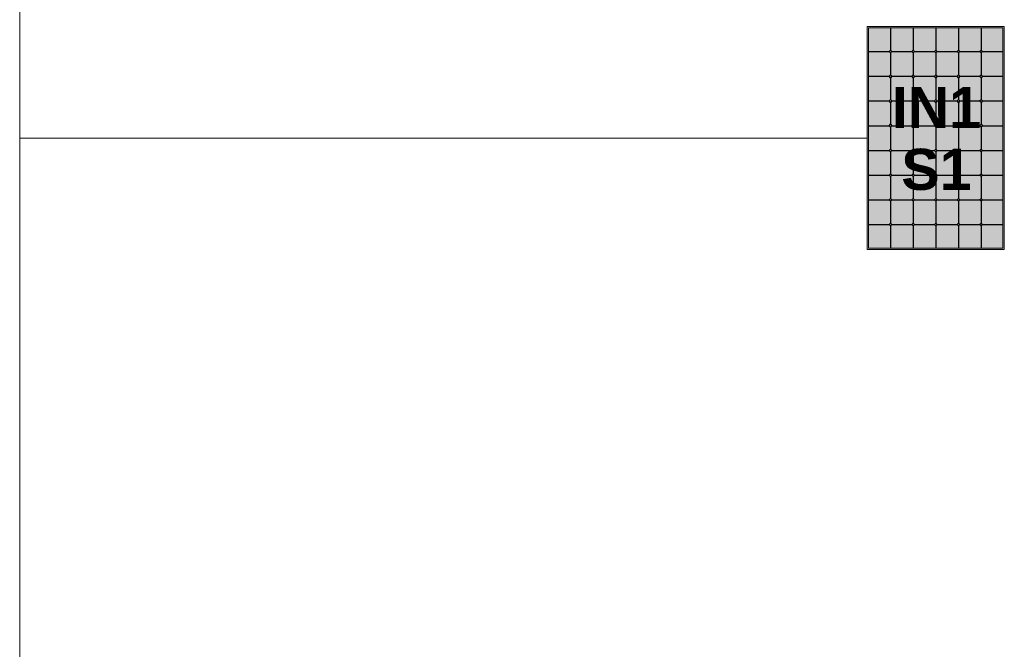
# Model space of a CAD drawing. Header units: millimetres. Extents: x -6697 to 21546, y -3389 to 18959.
# Tile 4 of 153: x -6662 to -5943, y 6662 to 7121. Entities that reach past the tile are written whole.
import ezdxf

# ---------------------------------------------------------------- set-up
doc = ezdxf.new("R2010")
doc.units = ezdxf.units.MM
doc.linetypes.add('DASHED', pattern=[0.75, 0.5, -0.25])
doc.layers.add('2', color=4, linetype='DASHED', lineweight=20)
doc.layers.add('2DS_OBJ', color=7, linetype='Continuous', lineweight=18, true_color=0xffdf7f)
doc.layers.add('JK-linie pomocnicze', color=40, linetype='Continuous', true_color=0xffbf00)
doc.layers.add('JK-opis', color=131, linetype='Continuous')
doc.layers.add('linie pomocnicze', color=30, linetype='Continuous')
doc.styles.add('Arial', font='arial.ttf')

msp = doc.modelspace()

# ---------------------------------------------------------------- hatches: boundary and pattern name
at = {"layer": 'linie pomocnicze'}
h = msp.add_hatch(color=256, dxfattribs=at)
h.dxf.hatch_style = 1
h.paths.add_polyline_path([(-6043.3, 7116.11), (-6043.3, 6953.53), (-5943.3, 6953.53), (-5943.3, 7116.11)])
h.paths.add_polyline_path([(-6042.3, 7115.11), (-6042.3, 6954.53), (-5944.3, 6954.53), (-5944.3, 7115.11)], flags=16)
h.paths.add_polyline_path([(-5976.8, 7098.86), (-5975.8, 7097.86), (-5961.3, 7097.86), (-5960.3, 7098.86), (-5959.3, 7097.86), (-5960.3, 7096.86), (-5960.3, 7080.86), (-5959.3, 7079.86), (-5960.3, 7078.86), (-5960.3, 7062.86), (-5959.3, 7061.86), (-5960.3, 7060.86), (-5960.3, 7044.86), (-5959.3, 7043.86), (-5960.3, 7042.86), (-5960.3, 7026.86), (-5959.3, 7025.86), (-5960.3, 7024.86), (-5960.3, 7008.86), (-5959.3, 7007.86), (-5960.3, 7006.86), (-5960.3, 6990.86), (-5959.3, 6989.86), (-5960.3, 6988.86), (-5960.3, 6972.86), (-5959.3, 6971.86), (-5960.3, 6970.86), (-5961.3, 6971.86), (-5975.8, 6971.86), (-5976.8, 6970.86), (-5977.8, 6971.86), (-5992.3, 6971.86), (-5993.3, 6970.86), (-5994.3, 6971.86), (-6008.8, 6971.86), (-6009.8, 6970.86), (-6010.8, 6971.86), (-6025.3, 6971.86), (-6026.3, 6970.86), (-6027.3, 6971.86), (-6026.3, 6972.86), (-6026.3, 6988.86), (-6027.3, 6989.86), (-6026.3, 6990.86), (-6026.3, 7006.86), (-6027.3, 7007.86), (-6026.3, 7008.86), (-6026.3, 7024.86), (-6027.3, 7025.86), (-6026.3, 7026.86), (-6026.3, 7042.86), (-6027.3, 7043.86), (-6026.3, 7044.86), (-6026.3, 7060.86), (-6027.3, 7061.86), (-6026.3, 7062.86), (-6026.3, 7078.86), (-6027.3, 7079.86), (-6026.3, 7080.86), (-6026.3, 7096.86), (-6027.3, 7097.86), (-6026.3, 7098.86), (-6025.3, 7097.86), (-6010.8, 7097.86), (-6009.8, 7098.86), (-6008.8, 7097.86), (-5994.3, 7097.86), (-5993.3, 7098.86), (-5992.3, 7097.86), (-5977.8, 7097.86)], flags=0)
h.paths.add_polyline_path([(-5976.8, 7080.86), (-5975.8, 7079.86), (-5976.8, 7078.86), (-5976.8, 7062.86), (-5975.8, 7061.86), (-5976.8, 7060.86), (-5976.8, 7044.86), (-5975.8, 7043.86), (-5976.8, 7042.86), (-5976.8, 7026.86), (-5975.8, 7025.86), (-5976.8, 7024.86), (-5976.8, 7008.86), (-5975.8, 7007.86), (-5976.8, 7006.86), (-5976.8, 6990.86), (-5975.8, 6989.86), (-5976.8, 6988.86), (-5977.8, 6989.86), (-5992.3, 6989.86), (-5993.3, 6988.86), (-5994.3, 6989.86), (-6008.8, 6989.86), (-6009.8, 6988.86), (-6010.8, 6989.86), (-6009.8, 6990.86), (-6009.8, 7006.86), (-6010.8, 7007.86), (-6009.8, 7008.86), (-6009.8, 7024.86), (-6010.8, 7025.86), (-6009.8, 7026.86), (-6009.8, 7042.86), (-6010.8, 7043.86), (-6009.8, 7044.86), (-6009.8, 7060.86), (-6010.8, 7061.86), (-6009.8, 7062.86), (-6009.8, 7078.86), (-6010.8, 7079.86), (-6009.8, 7080.86), (-6008.8, 7079.86), (-5994.3, 7079.86), (-5993.3, 7080.86), (-5992.3, 7079.86), (-5977.8, 7079.86)], flags=0)
h.paths.add_polyline_path([(-5993.3, 7062.86), (-5992.3, 7061.86), (-5993.3, 7060.86), (-5993.3, 7044.86), (-5992.3, 7043.86), (-5993.3, 7042.86), (-5993.3, 7026.86), (-5992.3, 7025.86), (-5993.3, 7024.86), (-5993.3, 7008.86), (-5992.3, 7007.86), (-5993.3, 7006.86), (-5994.3, 7007.86), (-5993.3, 7008.86), (-5993.3, 7024.86), (-5994.3, 7025.86), (-5993.3, 7026.86), (-5993.3, 7042.86), (-5994.3, 7043.86), (-5993.3, 7044.86), (-5993.3, 7060.86), (-5994.3, 7061.86)], flags=0)
at = {"layer": 'linie pomocnicze', "true_color": 0xadddf7, "transparency": 33554498}
h = msp.add_hatch(color=141, dxfattribs=at)
h.dxf.hatch_style = 1
h.paths.add_polyline_path([(-6042.3, 7097.86), (-6027.3, 7097.86), (-6026.3, 7098.86), (-6026.3, 7115.11), (-6042.3, 7115.11)])
h.paths.add_polyline_path([(-6026.3, 7098.86), (-6025.3, 7097.86), (-6010.8, 7097.86), (-6009.8, 7098.86), (-6009.8, 7115.11), (-6026.3, 7115.11)])
h.paths.add_polyline_path([(-5993.3, 7115.11), (-6009.8, 7115.11), (-6009.8, 7098.86), (-6008.8, 7097.86), (-5994.3, 7097.86), (-5993.3, 7098.86)])
h.paths.add_polyline_path([(-5976.8, 7115.11), (-5993.3, 7115.11), (-5993.3, 7098.86), (-5992.3, 7097.86), (-5977.8, 7097.86), (-5976.8, 7098.86)])
h.paths.add_polyline_path([(-5960.3, 7115.11), (-5976.8, 7115.11), (-5976.8, 7098.86), (-5975.8, 7097.86), (-5961.3, 7097.86), (-5960.3, 7098.86)])
h.paths.add_polyline_path([(-5944.3, 7097.86), (-5944.3, 7115.11), (-5960.3, 7115.11), (-5960.3, 7098.86), (-5959.3, 7097.86)])
h = msp.add_hatch(color=141, dxfattribs=at)
h.dxf.hatch_style = 1
h.paths.add_polyline_path([(-6042.3, 7079.86), (-6027.3, 7079.86), (-6026.3, 7080.86), (-6026.3, 7096.86), (-6027.3, 7097.86), (-6042.3, 7097.86)])
h.paths.add_polyline_path([(-6025.3, 7097.86), (-6026.3, 7096.86), (-6026.3, 7080.86), (-6025.3, 7079.86), (-6010.8, 7079.86), (-6009.8, 7080.86), (-6009.8, 7096.86), (-6010.8, 7097.86)])
h.paths.add_polyline_path([(-6008.8, 7097.86), (-6009.8, 7096.86), (-6009.8, 7080.86), (-6008.8, 7079.86), (-5994.3, 7079.86), (-5993.3, 7080.86), (-5993.3, 7096.86), (-5994.3, 7097.86)])
h.paths.add_polyline_path([(-5976.8, 7096.86), (-5977.8, 7097.86), (-5992.3, 7097.86), (-5993.3, 7096.86), (-5993.3, 7080.86), (-5992.3, 7079.86), (-5977.8, 7079.86), (-5976.8, 7080.86)])
h.paths.add_polyline_path([(-5976.8, 7080.86), (-5975.8, 7079.86), (-5961.3, 7079.86), (-5960.3, 7080.86), (-5960.3, 7096.86), (-5961.3, 7097.86), (-5975.8, 7097.86), (-5976.8, 7096.86)])
h.paths.add_polyline_path([(-5960.3, 7080.86), (-5959.3, 7079.86), (-5944.3, 7079.86), (-5944.3, 7097.86), (-5959.3, 7097.86), (-5960.3, 7096.86)])
h.paths.add_polyline_path([(-6042.3, 7061.86), (-6027.3, 7061.86), (-6026.3, 7062.86), (-6026.3, 7078.86), (-6027.3, 7079.86), (-6042.3, 7079.86)])
h.paths.add_polyline_path([(-6009.8, 7078.86), (-6010.8, 7079.86), (-6025.3, 7079.86), (-6026.3, 7078.86), (-6026.3, 7062.86), (-6025.3, 7061.86), (-6010.8, 7061.86), (-6009.8, 7062.86)])
h.paths.add_polyline_path([(-6008.8, 7079.86), (-6009.8, 7078.86), (-6009.8, 7062.86), (-6008.8, 7061.86), (-5994.3, 7061.86), (-5993.3, 7062.86), (-5993.3, 7078.86), (-5994.3, 7079.86)])
h.paths.add_polyline_path([(-5993.3, 7062.86), (-5992.3, 7061.86), (-5977.8, 7061.86), (-5976.8, 7062.86), (-5976.8, 7078.86), (-5977.8, 7079.86), (-5992.3, 7079.86), (-5993.3, 7078.86)])
h.paths.add_polyline_path([(-5976.8, 7062.86), (-5975.8, 7061.86), (-5961.3, 7061.86), (-5960.3, 7062.86), (-5960.3, 7078.86), (-5961.3, 7079.86), (-5975.8, 7079.86), (-5976.8, 7078.86)])
h.paths.add_polyline_path([(-5960.3, 7062.86), (-5959.3, 7061.86), (-5944.3, 7061.86), (-5944.3, 7079.86), (-5959.3, 7079.86), (-5960.3, 7078.86)])
h.paths.add_polyline_path([(-6042.3, 7061.86), (-6042.3, 7043.86), (-6027.3, 7043.86), (-6026.3, 7044.86), (-6026.3, 7060.86), (-6027.3, 7061.86)])
h.paths.add_polyline_path([(-6026.3, 7044.86), (-6025.3, 7043.86), (-6010.8, 7043.86), (-6009.8, 7044.86), (-6009.8, 7060.86), (-6010.8, 7061.86), (-6025.3, 7061.86), (-6026.3, 7060.86)])
h.paths.add_polyline_path([(-5993.3, 7060.86), (-5994.3, 7061.86), (-6008.8, 7061.86), (-6009.8, 7060.86), (-6009.8, 7044.86), (-6008.8, 7043.86), (-5994.3, 7043.86), (-5993.3, 7044.86)])
h.paths.add_polyline_path([(-5993.3, 7044.86), (-5992.3, 7043.86), (-5977.8, 7043.86), (-5976.8, 7044.86), (-5976.8, 7060.86), (-5977.8, 7061.86), (-5992.3, 7061.86), (-5993.3, 7060.86)])
h.paths.add_polyline_path([(-5976.8, 7044.86), (-5975.8, 7043.86), (-5961.3, 7043.86), (-5960.3, 7044.86), (-5960.3, 7060.86), (-5961.3, 7061.86), (-5975.8, 7061.86), (-5976.8, 7060.86)])
h.paths.add_polyline_path([(-5960.3, 7044.86), (-5959.3, 7043.86), (-5944.3, 7043.86), (-5944.3, 7061.86), (-5959.3, 7061.86), (-5960.3, 7060.86)])
h.paths.add_polyline_path([(-6042.3, 7025.86), (-6027.3, 7025.86), (-6026.3, 7026.86), (-6026.3, 7042.86), (-6027.3, 7043.86), (-6042.3, 7043.86)])
h.paths.add_polyline_path([(-6010.8, 7025.86), (-6009.8, 7026.86), (-6009.8, 7042.86), (-6010.8, 7043.86), (-6025.3, 7043.86), (-6026.3, 7042.86), (-6026.3, 7026.86), (-6025.3, 7025.86)])
h.paths.add_polyline_path([(-5993.3, 7042.86), (-5994.3, 7043.86), (-6008.8, 7043.86), (-6009.8, 7042.86), (-6009.8, 7026.86), (-6008.8, 7025.86), (-5994.3, 7025.86), (-5993.3, 7026.86)])
h.paths.add_polyline_path([(-5993.3, 7026.86), (-5992.3, 7025.86), (-5977.8, 7025.86), (-5976.8, 7026.86), (-5976.8, 7042.86), (-5977.8, 7043.86), (-5992.3, 7043.86), (-5993.3, 7042.86)])
h.paths.add_polyline_path([(-5976.8, 7026.86), (-5975.8, 7025.86), (-5961.3, 7025.86), (-5960.3, 7026.86), (-5960.3, 7042.86), (-5961.3, 7043.86), (-5975.8, 7043.86), (-5976.8, 7042.86)])
h.paths.add_polyline_path([(-5960.3, 7026.86), (-5959.3, 7025.86), (-5944.3, 7025.86), (-5944.3, 7043.86), (-5959.3, 7043.86), (-5960.3, 7042.86)])
h.paths.add_polyline_path([(-6042.3, 7007.86), (-6027.3, 7007.86), (-6026.3, 7008.86), (-6026.3, 7024.86), (-6027.3, 7025.86), (-6042.3, 7025.86)])
h.paths.add_polyline_path([(-6026.3, 7008.86), (-6025.3, 7007.86), (-6010.8, 7007.86), (-6009.8, 7008.86), (-6009.8, 7024.86), (-6010.8, 7025.86), (-6025.3, 7025.86), (-6026.3, 7024.86)])
h.paths.add_polyline_path([(-5993.3, 7024.86), (-5994.3, 7025.86), (-6008.8, 7025.86), (-6009.8, 7024.86), (-6009.8, 7008.86), (-6008.8, 7007.86), (-5994.3, 7007.86), (-5993.3, 7008.86)])
h.paths.add_polyline_path([(-5993.3, 7008.86), (-5992.3, 7007.86), (-5977.8, 7007.86), (-5976.8, 7008.86), (-5976.8, 7024.86), (-5977.8, 7025.86), (-5992.3, 7025.86), (-5993.3, 7024.86)])
h.paths.add_polyline_path([(-5976.8, 7008.86), (-5975.8, 7007.86), (-5961.3, 7007.86), (-5960.3, 7008.86), (-5960.3, 7024.86), (-5961.3, 7025.86), (-5975.8, 7025.86), (-5976.8, 7024.86)])
h.paths.add_polyline_path([(-5960.3, 7008.86), (-5959.3, 7007.86), (-5944.3, 7007.86), (-5944.3, 7025.86), (-5959.3, 7025.86), (-5960.3, 7024.86)])
h.paths.add_polyline_path([(-6042.3, 7007.86), (-6042.3, 6989.86), (-6027.3, 6989.86), (-6026.3, 6990.86), (-6026.3, 7006.86), (-6027.3, 7007.86)])
h.paths.add_polyline_path([(-6009.8, 7006.86), (-6010.8, 7007.86), (-6025.3, 7007.86), (-6026.3, 7006.86), (-6026.3, 6990.86), (-6025.3, 6989.86), (-6010.8, 6989.86), (-6009.8, 6990.86)])
h.paths.add_polyline_path([(-5993.3, 7006.86), (-5994.3, 7007.86), (-6008.8, 7007.86), (-6009.8, 7006.86), (-6009.8, 6990.86), (-6008.8, 6989.86), (-5994.3, 6989.86), (-5993.3, 6990.86)])
h.paths.add_polyline_path([(-5993.3, 6990.86), (-5992.3, 6989.86), (-5977.8, 6989.86), (-5976.8, 6990.86), (-5976.8, 7006.86), (-5977.8, 7007.86), (-5992.3, 7007.86), (-5993.3, 7006.86)])
h.paths.add_polyline_path([(-5960.3, 7006.86), (-5961.3, 7007.86), (-5975.8, 7007.86), (-5976.8, 7006.86), (-5976.8, 6990.86), (-5975.8, 6989.86), (-5961.3, 6989.86), (-5960.3, 6990.86)])
h.paths.add_polyline_path([(-5960.3, 6990.86), (-5959.3, 6989.86), (-5944.3, 6989.86), (-5944.3, 7007.86), (-5959.3, 7007.86), (-5960.3, 7006.86)])
h.paths.add_polyline_path([(-6026.3, 6988.86), (-6027.3, 6989.86), (-6042.3, 6989.86), (-6042.3, 6971.86), (-6027.3, 6971.86), (-6026.3, 6972.86)])
h.paths.add_polyline_path([(-6009.8, 6988.86), (-6010.8, 6989.86), (-6025.3, 6989.86), (-6026.3, 6988.86), (-6026.3, 6972.86), (-6025.3, 6971.86), (-6010.8, 6971.86), (-6009.8, 6972.86)])
h.paths.add_polyline_path([(-5993.3, 6988.86), (-5994.3, 6989.86), (-6008.8, 6989.86), (-6009.8, 6988.86), (-6009.8, 6972.86), (-6008.8, 6971.86), (-5994.3, 6971.86), (-5993.3, 6972.86)])
h.paths.add_polyline_path([(-5976.8, 6988.86), (-5977.8, 6989.86), (-5992.3, 6989.86), (-5993.3, 6988.86), (-5993.3, 6972.86), (-5992.3, 6971.86), (-5977.8, 6971.86), (-5976.8, 6972.86)])
h.paths.add_polyline_path([(-5976.8, 6972.86), (-5975.8, 6971.86), (-5961.3, 6971.86), (-5960.3, 6972.86), (-5960.3, 6988.86), (-5961.3, 6989.86), (-5975.8, 6989.86), (-5976.8, 6988.86)])
h.paths.add_polyline_path([(-5944.3, 6989.86), (-5959.3, 6989.86), (-5960.3, 6988.86), (-5960.3, 6972.86), (-5959.3, 6971.86), (-5944.3, 6971.86)])
h.paths.add_polyline_path([(-6026.3, 6970.86), (-6027.3, 6971.86), (-6042.3, 6971.86), (-6042.3, 6954.53), (-6026.3, 6954.53)])
h.paths.add_polyline_path([(-6009.8, 6970.86), (-6010.8, 6971.86), (-6025.3, 6971.86), (-6026.3, 6970.86), (-6026.3, 6954.53), (-6009.8, 6954.53)])
h.paths.add_polyline_path([(-6008.8, 6971.86), (-6009.8, 6970.86), (-6009.8, 6954.53), (-5993.3, 6954.53), (-5993.3, 6970.86), (-5994.3, 6971.86)])
h.paths.add_polyline_path([(-5992.3, 6971.86), (-5993.3, 6970.86), (-5993.3, 6954.53), (-5976.8, 6954.53), (-5976.8, 6970.86), (-5977.8, 6971.86)])
h.paths.add_polyline_path([(-5976.8, 6954.53), (-5960.3, 6954.53), (-5960.3, 6970.86), (-5961.3, 6971.86), (-5975.8, 6971.86), (-5976.8, 6970.86)])
h.paths.add_polyline_path([(-5944.3, 6971.86), (-5959.3, 6971.86), (-5960.3, 6970.86), (-5960.3, 6954.53), (-5944.3, 6954.53)])
at = {"layer": 'linie pomocnicze'}
h = msp.add_hatch(color=256, dxfattribs=at)
h.dxf.hatch_style = 1
h.paths.add_polyline_path([(-5976.8, 7098.86), (-5977.8, 7097.86), (-5976.8, 7096.86), (-5975.8, 7097.86)])
h.paths.add_polyline_path([(-5960.3, 7098.86), (-5961.3, 7097.86), (-5960.3, 7096.86), (-5959.3, 7097.86)])
h.paths.add_polyline_path([(-5993.3, 7098.86), (-5994.3, 7097.86), (-5993.3, 7096.86), (-5992.3, 7097.86)])
h.paths.add_polyline_path([(-6010.8, 7097.86), (-6009.8, 7096.86), (-6008.8, 7097.86), (-6009.8, 7098.86)])
h.paths.add_polyline_path([(-6027.3, 7097.86), (-6026.3, 7096.86), (-6025.3, 7097.86), (-6026.3, 7098.86)])
h = msp.add_hatch(color=256, dxfattribs=at)
h.dxf.hatch_style = 1
h.paths.add_polyline_path([(-6026.3, 7078.86), (-6025.3, 7079.86), (-6026.3, 7080.86), (-6027.3, 7079.86)])
h.paths.add_polyline_path([(-6009.8, 7078.86), (-6008.8, 7079.86), (-6009.8, 7080.86), (-6010.8, 7079.86)])
h.paths.add_polyline_path([(-5993.3, 7080.86), (-5994.3, 7079.86), (-5993.3, 7078.86), (-5992.3, 7079.86)])
h.paths.add_polyline_path([(-5977.8, 7079.86), (-5976.8, 7078.86), (-5975.8, 7079.86), (-5976.8, 7080.86)])
h.paths.add_polyline_path([(-5960.3, 7080.86), (-5961.3, 7079.86), (-5960.3, 7078.86), (-5959.3, 7079.86)])
h = msp.add_hatch(color=256, dxfattribs=at)
h.dxf.hatch_style = 1
h.paths.add_polyline_path([(-6026.3, 7062.86), (-6027.3, 7061.86), (-6026.3, 7060.86), (-6025.3, 7061.86)])
h.paths.add_polyline_path([(-6008.8, 7061.86), (-6009.8, 7062.86), (-6010.8, 7061.86), (-6009.8, 7060.86)])
h.paths.add_polyline_path([(-5994.3, 7061.86), (-5993.3, 7060.86), (-5992.3, 7061.86), (-5993.3, 7062.86)])
h.paths.add_polyline_path([(-5976.8, 7062.86), (-5977.8, 7061.86), (-5976.8, 7060.86), (-5975.8, 7061.86)])
h.paths.add_polyline_path([(-5960.3, 7062.86), (-5961.3, 7061.86), (-5960.3, 7060.86), (-5959.3, 7061.86)])
h = msp.add_hatch(color=256, dxfattribs=at)
h.dxf.hatch_style = 1
h.paths.add_polyline_path([(-6026.3, 7044.86), (-6027.3, 7043.86), (-6026.3, 7042.86), (-6025.3, 7043.86)])
h.paths.add_polyline_path([(-6009.8, 7044.86), (-6010.8, 7043.86), (-6009.8, 7042.86), (-6008.8, 7043.86)])
h.paths.add_polyline_path([(-5994.3, 7043.86), (-5993.3, 7042.86), (-5992.3, 7043.86), (-5993.3, 7044.86)])
h.paths.add_polyline_path([(-5977.8, 7043.86), (-5976.8, 7042.86), (-5975.8, 7043.86), (-5976.8, 7044.86)])
h.paths.add_polyline_path([(-5961.3, 7043.86), (-5960.3, 7042.86), (-5959.3, 7043.86), (-5960.3, 7044.86)])
h = msp.add_hatch(color=256, dxfattribs=at)
h.dxf.hatch_style = 1
h.paths.add_polyline_path([(-6027.3, 7025.86), (-6026.3, 7024.86), (-6025.3, 7025.86), (-6026.3, 7026.86)])
h.paths.add_polyline_path([(-6010.8, 7025.86), (-6009.8, 7024.86), (-6008.8, 7025.86), (-6009.8, 7026.86)])
h.paths.add_polyline_path([(-5994.3, 7025.86), (-5993.3, 7024.86), (-5992.3, 7025.86), (-5993.3, 7026.86)])
h.paths.add_polyline_path([(-5977.8, 7025.86), (-5976.8, 7024.86), (-5975.8, 7025.86), (-5976.8, 7026.86)])
h.paths.add_polyline_path([(-5959.3, 7025.86), (-5960.3, 7026.86), (-5961.3, 7025.86), (-5960.3, 7024.86)])
h = msp.add_hatch(color=256, dxfattribs=at)
h.dxf.hatch_style = 1
h.paths.add_polyline_path([(-6027.3, 7007.86), (-6026.3, 7006.86), (-6025.3, 7007.86), (-6026.3, 7008.86)])
h.paths.add_polyline_path([(-6009.8, 7006.86), (-6008.8, 7007.86), (-6009.8, 7008.86), (-6010.8, 7007.86)])
h.paths.add_polyline_path([(-5994.3, 7007.86), (-5993.3, 7006.86), (-5992.3, 7007.86), (-5993.3, 7008.86)])
h.paths.add_polyline_path([(-5976.8, 7008.86), (-5977.8, 7007.86), (-5976.8, 7006.86), (-5975.8, 7007.86)])
h.paths.add_polyline_path([(-5961.3, 7007.86), (-5960.3, 7006.86), (-5959.3, 7007.86), (-5960.3, 7008.86)])
h = msp.add_hatch(color=256, dxfattribs=at)
h.dxf.hatch_style = 1
h.paths.add_polyline_path([(-6026.3, 6988.86), (-6025.3, 6989.86), (-6026.3, 6990.86), (-6027.3, 6989.86)])
h.paths.add_polyline_path([(-6010.8, 6989.86), (-6009.8, 6988.86), (-6008.8, 6989.86), (-6009.8, 6990.86)])
h.paths.add_polyline_path([(-5993.3, 6988.86), (-5992.3, 6989.86), (-5993.3, 6990.86), (-5994.3, 6989.86)])
h.paths.add_polyline_path([(-5975.8, 6989.86), (-5976.8, 6990.86), (-5977.8, 6989.86), (-5976.8, 6988.86)])
h.paths.add_polyline_path([(-5961.3, 6989.86), (-5960.3, 6988.86), (-5959.3, 6989.86), (-5960.3, 6990.86)])
h = msp.add_hatch(color=256, dxfattribs=at)
h.dxf.hatch_style = 1
h.paths.add_polyline_path([(-6026.3, 6972.86), (-6027.3, 6971.86), (-6026.3, 6970.86), (-6025.3, 6971.86)])
h.paths.add_polyline_path([(-6009.8, 6972.86), (-6010.8, 6971.86), (-6009.8, 6970.86), (-6008.8, 6971.86)])
h.paths.add_polyline_path([(-5993.3, 6972.86), (-5994.3, 6971.86), (-5993.3, 6970.86), (-5992.3, 6971.86)])
h.paths.add_polyline_path([(-5977.8, 6971.86), (-5976.8, 6970.86), (-5975.8, 6971.86), (-5976.8, 6972.86)])
h.paths.add_polyline_path([(-5960.3, 6972.86), (-5961.3, 6971.86), (-5960.3, 6970.86), (-5959.3, 6971.86)])

# ---------------------------------------------------------------- linework, layer by layer
at = {"layer": '2', "color": 251, "linetype": 'ByBlock'}
for p, q in [((-6661.59, 7379.96), (-6661.59, 5785.93)), ((-6043.3, 7034.82), (-6661.59, 7034.82))]:
    msp.add_line(p, q, dxfattribs=at)
at = {"layer": '2DS_OBJ', "elevation": 0}
for points in [[(-5943.3, 7116.11), (-5943.3, 6953.53), (-6043.3, 6953.53), (-6043.3, 7116.11)], [(-5944.3, 7115.11), (-5944.3, 6954.53), (-6042.3, 6954.53), (-6042.3, 7115.11)]]:
    msp.add_lwpolyline(points, close=True, dxfattribs=at)
at = {"layer": 'JK-linie pomocnicze'}
for p, q in [((-6026.3, 7115.11), (-6026.3, 7098.86)), ((-6009.8, 7115.11), (-6009.8, 7098.86)), ((-5993.3, 7115.11), (-5993.3, 7098.86)), ((-5976.8, 7115.11), (-5976.8, 7098.86)), ((-5960.3, 7115.11), (-5960.3, 7098.86)), ((-6042.3, 7097.86), (-6027.3, 7097.86)), ((-6027.3, 7097.86), (-6026.3, 7098.86)), ((-6026.3, 7096.86), (-6027.3, 7097.86)), ((-6026.3, 7098.86), (-6025.3, 7097.86)), ((-6025.3, 7097.86), (-6026.3, 7096.86)), ((-6026.3, 7096.86), (-6026.3, 7080.86)), ((-6025.3, 7097.86), (-6010.8, 7097.86)), ((-6010.8, 7097.86), (-6009.8, 7098.86)), ((-6009.8, 7096.86), (-6010.8, 7097.86)), ((-6009.8, 7098.86), (-6008.8, 7097.86)), ((-6008.8, 7097.86), (-6009.8, 7096.86)), ((-6009.8, 7096.86), (-6009.8, 7080.86)), ((-6008.8, 7097.86), (-5994.3, 7097.86)), ((-5994.3, 7097.86), (-5993.3, 7098.86)), ((-5993.3, 7096.86), (-5994.3, 7097.86)), ((-5993.3, 7098.86), (-5992.3, 7097.86)), ((-5992.3, 7097.86), (-5993.3, 7096.86)), ((-5993.3, 7096.86), (-5993.3, 7080.86)), ((-5992.3, 7097.86), (-5977.8, 7097.86)), ((-5977.8, 7097.86), (-5976.8, 7098.86)), ((-5976.8, 7096.86), (-5977.8, 7097.86)), ((-5976.8, 7098.86), (-5975.8, 7097.86)), ((-5975.8, 7097.86), (-5976.8, 7096.86)), ((-5976.8, 7096.86), (-5976.8, 7080.86)), ((-5975.8, 7097.86), (-5961.3, 7097.86)), ((-5961.3, 7097.86), (-5960.3, 7098.86)), ((-5960.3, 7096.86), (-5961.3, 7097.86)), ((-5960.3, 7098.86), (-5959.3, 7097.86)), ((-5959.3, 7097.86), (-5960.3, 7096.86)), ((-5960.3, 7096.86), (-5960.3, 7080.86)), ((-5959.3, 7097.86), (-5944.3, 7097.86)), ((-6042.3, 7079.86), (-6027.3, 7079.86)), ((-6027.3, 7079.86), (-6026.3, 7080.86)), ((-6026.3, 7078.86), (-6027.3, 7079.86)), ((-6026.3, 7080.86), (-6025.3, 7079.86)), ((-6025.3, 7079.86), (-6026.3, 7078.86)), ((-6026.3, 7078.86), (-6026.3, 7062.86)), ((-6025.3, 7079.86), (-6010.8, 7079.86)), ((-6010.8, 7079.86), (-6009.8, 7080.86)), ((-6009.8, 7078.86), (-6010.8, 7079.86)), ((-6009.8, 7080.86), (-6008.8, 7079.86)), ((-6008.8, 7079.86), (-6009.8, 7078.86)), ((-6009.8, 7078.86), (-6009.8, 7062.86)), ((-6008.8, 7079.86), (-5994.3, 7079.86)), ((-5994.3, 7079.86), (-5993.3, 7080.86)), ((-5993.3, 7078.86), (-5994.3, 7079.86)), ((-5993.3, 7080.86), (-5992.3, 7079.86)), ((-5992.3, 7079.86), (-5993.3, 7078.86)), ((-5993.3, 7078.86), (-5993.3, 7062.86)), ((-5992.3, 7079.86), (-5977.8, 7079.86)), ((-5977.8, 7079.86), (-5976.8, 7080.86)), ((-5976.8, 7078.86), (-5977.8, 7079.86)), ((-5976.8, 7080.86), (-5975.8, 7079.86)), ((-5975.8, 7079.86), (-5976.8, 7078.86)), ((-5976.8, 7078.86), (-5976.8, 7062.86)), ((-5975.8, 7079.86), (-5961.3, 7079.86)), ((-5961.3, 7079.86), (-5960.3, 7080.86)), ((-5960.3, 7078.86), (-5961.3, 7079.86)), ((-5960.3, 7080.86), (-5959.3, 7079.86)), ((-5959.3, 7079.86), (-5960.3, 7078.86)), ((-5960.3, 7078.86), (-5960.3, 7062.86)), ((-5959.3, 7079.86), (-5944.3, 7079.86)), ((-6042.3, 7061.86), (-6027.3, 7061.86)), ((-6027.3, 7061.86), (-6026.3, 7062.86)), ((-6026.3, 7060.86), (-6027.3, 7061.86)), ((-6026.3, 7062.86), (-6025.3, 7061.86)), ((-6025.3, 7061.86), (-6026.3, 7060.86)), ((-6026.3, 7060.86), (-6026.3, 7044.86)), ((-6025.3, 7061.86), (-6010.8, 7061.86)), ((-6010.8, 7061.86), (-6009.8, 7062.86)), ((-6009.8, 7060.86), (-6010.8, 7061.86)), ((-6009.8, 7062.86), (-6008.8, 7061.86)), ((-6008.8, 7061.86), (-6009.8, 7060.86)), ((-6009.8, 7060.86), (-6009.8, 7044.86)), ((-6008.8, 7061.86), (-5994.3, 7061.86)), ((-5994.3, 7061.86), (-5993.3, 7062.86)), ((-5993.3, 7060.86), (-5994.3, 7061.86)), ((-5993.3, 7062.86), (-5992.3, 7061.86)), ((-5992.3, 7061.86), (-5993.3, 7060.86)), ((-5993.3, 7060.86), (-5993.3, 7044.86)), ((-5992.3, 7061.86), (-5977.8, 7061.86)), ((-5977.8, 7061.86), (-5976.8, 7062.86)), ((-5976.8, 7060.86), (-5977.8, 7061.86)), ((-5976.8, 7062.86), (-5975.8, 7061.86)), ((-5975.8, 7061.86), (-5976.8, 7060.86)), ((-5976.8, 7060.86), (-5976.8, 7044.86)), ((-5975.8, 7061.86), (-5961.3, 7061.86)), ((-5961.3, 7061.86), (-5960.3, 7062.86)), ((-5960.3, 7060.86), (-5961.3, 7061.86)), ((-5960.3, 7062.86), (-5959.3, 7061.86)), ((-5959.3, 7061.86), (-5960.3, 7060.86)), ((-5960.3, 7060.86), (-5960.3, 7044.86)), ((-5959.3, 7061.86), (-5944.3, 7061.86)), ((-6042.3, 7043.86), (-6027.3, 7043.86)), ((-6027.3, 7043.86), (-6026.3, 7044.86)), ((-6026.3, 7042.86), (-6027.3, 7043.86)), ((-6026.3, 7044.86), (-6025.3, 7043.86)), ((-6025.3, 7043.86), (-6026.3, 7042.86)), ((-6026.3, 7042.86), (-6026.3, 7026.86)), ((-6025.3, 7043.86), (-6010.8, 7043.86)), ((-6010.8, 7043.86), (-6009.8, 7044.86)), ((-6009.8, 7042.86), (-6010.8, 7043.86)), ((-6009.8, 7044.86), (-6008.8, 7043.86)), ((-6008.8, 7043.86), (-6009.8, 7042.86)), ((-6009.8, 7042.86), (-6009.8, 7026.86)), ((-6008.8, 7043.86), (-5994.3, 7043.86)), ((-5994.3, 7043.86), (-5993.3, 7044.86)), ((-5993.3, 7042.86), (-5994.3, 7043.86)), ((-5993.3, 7044.86), (-5992.3, 7043.86)), ((-5992.3, 7043.86), (-5993.3, 7042.86)), ((-5993.3, 7042.86), (-5993.3, 7026.86)), ((-5992.3, 7043.86), (-5977.8, 7043.86)), ((-5977.8, 7043.86), (-5976.8, 7044.86)), ((-5976.8, 7042.86), (-5977.8, 7043.86)), ((-5976.8, 7044.86), (-5975.8, 7043.86)), ((-5975.8, 7043.86), (-5976.8, 7042.86)), ((-5976.8, 7042.86), (-5976.8, 7026.86)), ((-5975.8, 7043.86), (-5961.3, 7043.86)), ((-5961.3, 7043.86), (-5960.3, 7044.86)), ((-5960.3, 7042.86), (-5961.3, 7043.86)), ((-5960.3, 7044.86), (-5959.3, 7043.86)), ((-5959.3, 7043.86), (-5960.3, 7042.86)), ((-5960.3, 7042.86), (-5960.3, 7026.86)), ((-5959.3, 7043.86), (-5944.3, 7043.86)), ((-6042.3, 7025.86), (-6027.3, 7025.86)), ((-6027.3, 7025.86), (-6026.3, 7026.86)), ((-6026.3, 7024.86), (-6027.3, 7025.86)), ((-6026.3, 7026.86), (-6025.3, 7025.86)), ((-6025.3, 7025.86), (-6026.3, 7024.86)), ((-6026.3, 7024.86), (-6026.3, 7008.86)), ((-6025.3, 7025.86), (-6010.8, 7025.86)), ((-6010.8, 7025.86), (-6009.8, 7026.86)), ((-6009.8, 7024.86), (-6010.8, 7025.86)), ((-6009.8, 7026.86), (-6008.8, 7025.86)), ((-6008.8, 7025.86), (-6009.8, 7024.86)), ((-6009.8, 7024.86), (-6009.8, 7008.86)), ((-6008.8, 7025.86), (-5994.3, 7025.86)), ((-5994.3, 7025.86), (-5993.3, 7026.86)), ((-5993.3, 7024.86), (-5994.3, 7025.86)), ((-5993.3, 7026.86), (-5992.3, 7025.86)), ((-5992.3, 7025.86), (-5993.3, 7024.86)), ((-5993.3, 7024.86), (-5993.3, 7008.86)), ((-5992.3, 7025.86), (-5977.8, 7025.86)), ((-5977.8, 7025.86), (-5976.8, 7026.86)), ((-5976.8, 7024.86), (-5977.8, 7025.86)), ((-5976.8, 7026.86), (-5975.8, 7025.86)), ((-5975.8, 7025.86), (-5976.8, 7024.86)), ((-5976.8, 7024.86), (-5976.8, 7008.86)), ((-5975.8, 7025.86), (-5961.3, 7025.86)), ((-5961.3, 7025.86), (-5960.3, 7026.86)), ((-5960.3, 7024.86), (-5961.3, 7025.86)), ((-5960.3, 7026.86), (-5959.3, 7025.86)), ((-5959.3, 7025.86), (-5960.3, 7024.86)), ((-5960.3, 7024.86), (-5960.3, 7008.86)), ((-5959.3, 7025.86), (-5944.3, 7025.86)), ((-6042.3, 7007.86), (-6027.3, 7007.86)), ((-6027.3, 7007.86), (-6026.3, 7008.86)), ((-6026.3, 7006.86), (-6027.3, 7007.86)), ((-6026.3, 7008.86), (-6025.3, 7007.86)), ((-6025.3, 7007.86), (-6026.3, 7006.86)), ((-6026.3, 7006.86), (-6026.3, 6990.86)), ((-6025.3, 7007.86), (-6010.8, 7007.86)), ((-6010.8, 7007.86), (-6009.8, 7008.86)), ((-6009.8, 7006.86), (-6010.8, 7007.86)), ((-6009.8, 7008.86), (-6008.8, 7007.86)), ((-6008.8, 7007.86), (-6009.8, 7006.86)), ((-6009.8, 7006.86), (-6009.8, 6990.86)), ((-6008.8, 7007.86), (-5994.3, 7007.86)), ((-5994.3, 7007.86), (-5993.3, 7008.86)), ((-5993.3, 7006.86), (-5994.3, 7007.86)), ((-5993.3, 7008.86), (-5992.3, 7007.86)), ((-5992.3, 7007.86), (-5993.3, 7006.86)), ((-5993.3, 7006.86), (-5993.3, 6990.86)), ((-5992.3, 7007.86), (-5977.8, 7007.86)), ((-5977.8, 7007.86), (-5976.8, 7008.86)), ((-5976.8, 7006.86), (-5977.8, 7007.86)), ((-5976.8, 7008.86), (-5975.8, 7007.86)), ((-5975.8, 7007.86), (-5976.8, 7006.86)), ((-5976.8, 7006.86), (-5976.8, 6990.86)), ((-5975.8, 7007.86), (-5961.3, 7007.86)), ((-5961.3, 7007.86), (-5960.3, 7008.86)), ((-5960.3, 7006.86), (-5961.3, 7007.86)), ((-5960.3, 7008.86), (-5959.3, 7007.86)), ((-5959.3, 7007.86), (-5960.3, 7006.86)), ((-5960.3, 7006.86), (-5960.3, 6990.86)), ((-5959.3, 7007.86), (-5944.3, 7007.86)), ((-6042.3, 6989.86), (-6027.3, 6989.86)), ((-6027.3, 6989.86), (-6026.3, 6990.86)), ((-6026.3, 6988.86), (-6027.3, 6989.86)), ((-6026.3, 6990.86), (-6025.3, 6989.86)), ((-6025.3, 6989.86), (-6026.3, 6988.86)), ((-6025.3, 6989.86), (-6010.8, 6989.86)), ((-6010.8, 6989.86), (-6009.8, 6990.86)), ((-6009.8, 6988.86), (-6010.8, 6989.86)), ((-6009.8, 6990.86), (-6008.8, 6989.86)), ((-6008.8, 6989.86), (-6009.8, 6988.86)), ((-6008.8, 6989.86), (-5994.3, 6989.86)), ((-5994.3, 6989.86), (-5993.3, 6990.86)), ((-5993.3, 6988.86), (-5994.3, 6989.86)), ((-5993.3, 6990.86), (-5992.3, 6989.86)), ((-5992.3, 6989.86), (-5993.3, 6988.86)), ((-5992.3, 6989.86), (-5977.8, 6989.86)), ((-5977.8, 6989.86), (-5976.8, 6990.86)), ((-5976.8, 6988.86), (-5977.8, 6989.86)), ((-5976.8, 6990.86), (-5975.8, 6989.86)), ((-5975.8, 6989.86), (-5976.8, 6988.86)), ((-5975.8, 6989.86), (-5961.3, 6989.86)), ((-5961.3, 6989.86), (-5960.3, 6990.86)), ((-5960.3, 6988.86), (-5961.3, 6989.86)), ((-5960.3, 6990.86), (-5959.3, 6989.86)), ((-5959.3, 6989.86), (-5960.3, 6988.86)), ((-5959.3, 6989.86), (-5944.3, 6989.86)), ((-6026.3, 6988.86), (-6026.3, 6972.86)), ((-6009.8, 6988.86), (-6009.8, 6972.86)), ((-5993.3, 6988.86), (-5993.3, 6972.86)), ((-5976.8, 6988.86), (-5976.8, 6972.86)), ((-5960.3, 6988.86), (-5960.3, 6972.86)), ((-6042.3, 6971.86), (-6027.3, 6971.86)), ((-6027.3, 6971.86), (-6026.3, 6972.86)), ((-6026.3, 6970.86), (-6027.3, 6971.86)), ((-6026.3, 6972.86), (-6025.3, 6971.86)), ((-6025.3, 6971.86), (-6026.3, 6970.86)), ((-6026.3, 6970.86), (-6026.3, 6954.53)), ((-6025.3, 6971.86), (-6010.8, 6971.86)), ((-6010.8, 6971.86), (-6009.8, 6972.86)), ((-6009.8, 6970.86), (-6010.8, 6971.86)), ((-6009.8, 6972.86), (-6008.8, 6971.86)), ((-6008.8, 6971.86), (-6009.8, 6970.86)), ((-6009.8, 6970.86), (-6009.8, 6954.53)), ((-6008.8, 6971.86), (-5994.3, 6971.86)), ((-5994.3, 6971.86), (-5993.3, 6972.86)), ((-5993.3, 6970.86), (-5994.3, 6971.86)), ((-5993.3, 6972.86), (-5992.3, 6971.86)), ((-5992.3, 6971.86), (-5993.3, 6970.86)), ((-5993.3, 6970.86), (-5993.3, 6954.53)), ((-5992.3, 6971.86), (-5977.8, 6971.86)), ((-5977.8, 6971.86), (-5976.8, 6972.86)), ((-5976.8, 6970.86), (-5977.8, 6971.86)), ((-5976.8, 6972.86), (-5975.8, 6971.86)), ((-5975.8, 6971.86), (-5976.8, 6970.86)), ((-5976.8, 6970.86), (-5976.8, 6954.53)), ((-5975.8, 6971.86), (-5961.3, 6971.86)), ((-5961.3, 6971.86), (-5960.3, 6972.86)), ((-5960.3, 6970.86), (-5961.3, 6971.86)), ((-5960.3, 6972.86), (-5959.3, 6971.86)), ((-5959.3, 6971.86), (-5960.3, 6970.86)), ((-5960.3, 6970.86), (-5960.3, 6954.53)), ((-5959.3, 6971.86), (-5944.3, 6971.86))]:
    msp.add_line(p, q, dxfattribs=at)

# ---------------------------------------------------------------- texts
at = {"layer": 'JK-opis', "insert": (-5992.81, 7034.34), "char_height": 30, "width": 206.8498, "attachment_point": 5, "line_spacing_factor": 0.9, "style": 'Arial'}
msp.add_mtext('{\\fArial|b1|i0|c238|p34;IN1\\PS1}', dxfattribs=at)

doc.saveas('drawing.dxf')
